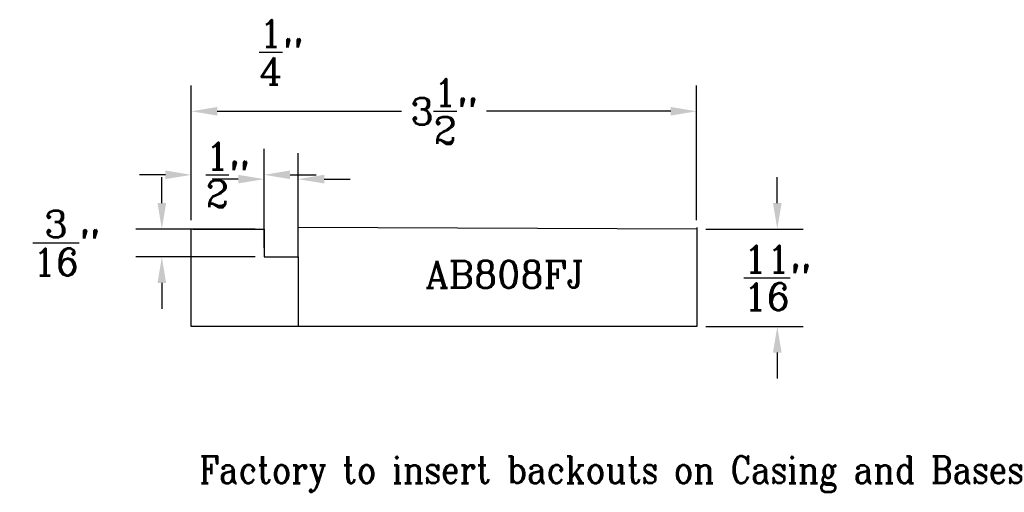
# Model space of a CAD drawing. Extents: x -11.3 to -4.47, y -1.37 to 1.91.
import ezdxf

# ---------------------------------------------------------------- set-up
doc = ezdxf.new("R2010")
doc.units = 0
doc.header["$MEASUREMENT"] = 0
for name, color, linetype in [('DIMEN', 1, 'CONTINUOUS'), ('PROF', 7, 'CONTINUOUS'), ('TEXT', 3, 'CONTINUOUS')]:
    doc.layers.add(name, color=color, linetype=linetype)
doc.styles.add('ROMANC', font='ROMANC', dxfattribs={"height": 0.1875})
doc.dimstyles.get("Standard").update_dxf_attribs({"dimtxt": 0.18, "dimasz": 0.18, "dimexe": 0.18, "dimexo": 0.0625, "dimgap": 0.09, "dimtad": 0, "dimtih": 1, "dimtoh": 1, "dimdec": 4, "dimzin": 0, "dimdsep": 46, "dimtxsty": 'Standard', "dimcen": 0.09, "dimadec": 0, "dimazin": 0, "dimtfac": 1, "dimtdec": 4, "dimtofl": 0, "dimtmove": 0, "dimatfit": 3, "dimfxl": 1, "dimtolj": 1, "dimtzin": 0, "dimarcsym": 0})

# ---------------------------------------------------------------- blocks, each defined once
blk = doc.blocks.new('*D2')
at = {"layer": 'DIMEN', "color": 0, "lineweight": -2}
for p, q in [((-10.1102, 0.5152), (-10.1102, 1.4496)), ((-6.604, 0.5152), (-6.604, 1.4496)), ((-9.9302, 1.2696), (-8.6525, 1.2696)), ((-6.784, 1.2696), (-8.0617, 1.2696))]:
    blk.add_line(p, q, dxfattribs=at)
at = {"layer": 'DIMEN', "color": 0}
for points in [[(-9.9302, 1.2996), (-9.9302, 1.2396), (-10.1102, 1.2696)], [(-6.784, 1.2996), (-6.784, 1.2396), (-6.604, 1.2696)]]:
    blk.add_solid(points, dxfattribs=at)
at = {"layer": 'DIMEN', "color": 0, "insert": (-8.3571, 1.2696), "char_height": 0.1875, "attachment_point": 5, "style": 'ROMANC'}
blk.add_mtext('\\A1;3{\\H1.000000x;\\S1/2;}"', dxfattribs=at)
blk = doc.blocks.new('*D6')
at = {"layer": 'DIMEN', "color": 0, "lineweight": -2}
for p, q in [((-10.1102, 0.5152), (-10.1102, 1.0089)), ((-9.6047, 0.5152), (-9.6047, 1.0089)), ((-10.2902, 0.8289), (-10.4702, 0.8289)), ((-9.4247, 0.8289), (-9.2447, 0.8289))]:
    blk.add_line(p, q, dxfattribs=at)
at = {"layer": 'DIMEN', "color": 0}
for points in [[(-10.2902, 0.8589), (-10.2902, 0.7989), (-10.1102, 0.8289)], [(-9.4247, 0.8589), (-9.4247, 0.7989), (-9.6047, 0.8289)]]:
    blk.add_solid(points, dxfattribs=at)
at = {"layer": 'DIMEN', "color": 0, "insert": (-9.8575, 0.8289), "char_height": 0.1875, "attachment_point": 5, "style": 'ROMANC'}
blk.add_mtext('\\A1;{\\H1.000000x;\\S1/2;}"', dxfattribs=at)
blk = doc.blocks.new('*D7')
at = {"layer": 'DIMEN', "color": 0, "lineweight": -2}
for p, q in [((-9.6047, 0.3218), (-9.6047, 0.9789)), ((-9.3681, 0.3218), (-9.3681, 0.9789)), ((-9.7847, 0.7989), (-9.9647, 0.7989)), ((-9.1881, 0.7989), (-9.0081, 0.7989))]:
    blk.add_line(p, q, dxfattribs=at)
at = {"layer": 'DIMEN', "color": 0}
for points in [[(-9.7847, 0.8289), (-9.7847, 0.7689), (-9.6047, 0.7989)], [(-9.1881, 0.8289), (-9.1881, 0.7689), (-9.3681, 0.7989)]]:
    blk.add_solid(points, dxfattribs=at)
at = {"layer": 'DIMEN', "color": 0, "insert": (-9.4864, 1.6802), "char_height": 0.1875, "attachment_point": 5, "style": 'ROMANC'}
blk.add_mtext('\\A1;{\\H1.000000x;\\S1/4;}"', dxfattribs=at)
blk = doc.blocks.new('*D8')
at = {"layer": 'DIMEN', "color": 0, "lineweight": -2}
for p, q in [((-10.3146, 0.6327), (-10.3146, 0.8127)), ((-9.6672, 0.4527), (-10.4946, 0.4527)), ((-9.6672, 0.2593), (-10.4946, 0.2593)), ((-10.3146, 0.0793), (-10.3146, -0.1007))]:
    blk.add_line(p, q, dxfattribs=at)
at = {"layer": 'DIMEN', "color": 0}
for points in [[(-10.3446, 0.6327), (-10.2846, 0.6327), (-10.3146, 0.4527)], [(-10.3446, 0.0793), (-10.2846, 0.0793), (-10.3146, 0.2593)]]:
    blk.add_solid(points, dxfattribs=at)
at = {"layer": 'DIMEN', "color": 0, "insert": (-10.9771, 0.356), "char_height": 0.1875, "attachment_point": 5, "style": 'ROMANC'}
blk.add_mtext('\\A1;{\\H1.000000x;\\S3/16;}"', dxfattribs=at)
blk = doc.blocks.new('*D10')
at = {"layer": 'DIMEN', "color": 0, "lineweight": -2}
for p, q in [((-6.0447, 0.6327), (-6.0447, 0.8127)), ((-6.5415, 0.4527), (-5.8647, 0.4527)), ((-6.5415, -0.2244), (-5.8647, -0.2244)), ((-6.0447, -0.4044), (-6.0447, -0.5844))]:
    blk.add_line(p, q, dxfattribs=at)
at = {"layer": 'DIMEN', "color": 0}
for points in [[(-6.0747, 0.6327), (-6.0147, 0.6327), (-6.0447, 0.4527)], [(-6.0747, -0.4044), (-6.0147, -0.4044), (-6.0447, -0.2244)]]:
    blk.add_solid(points, dxfattribs=at)
at = {"layer": 'DIMEN', "color": 0, "insert": (-6.0447, 0.1142), "char_height": 0.1875, "attachment_point": 5, "style": 'ROMANC'}
blk.add_mtext('\\A1;{\\H1.000000x;\\S11/16;}"', dxfattribs=at)

msp = doc.modelspace()

# ---------------------------------------------------------------- linework, layer by layer
at = {"layer": 'PROF'}
for p, q in [((-10.110244, -0.22436), (-10.110244, 0.452746)), ((-10.099488, 0.452746), (-9.604736, 0.452746)), ((-9.604736, 0.452746), (-9.604736, 0.259287)), ((-9.368115, 0.259287), (-9.368115, 0.463494)), ((-6.603954, 0.452746), (-9.368115, 0.463494)), ((-6.603954, 0.463494), (-6.603954, -0.22436)), ((-6.603954, 0.463494), (-6.603954, 0.452746)), ((-9.604736, 0.259287), (-9.368115, 0.259287)), ((-9.368115, 0.259287), (-9.368115, -0.22436)), ((-6.603954, -0.22436), (-10.110244, -0.22436))]:
    msp.add_line(p, q, dxfattribs=at)

# ---------------------------------------------------------------- texts
at = {"layer": 'TEXT', "style": 'ROMANC'}
for s, p in [('AB808FJ', (-8.486165, 0.044333)), ('Factory to insert backouts on Casing and Bases', (-10.056466, -1.30988))]:
    msp.add_text(s, height=0.1875, dxfattribs=at).set_placement(p)

# ---------------------------------------------------------------- dimensions: what is measured, and where the dimension line sits
at = {"layer": 'DIMEN'}
dim = msp.add_linear_dim(base=(-9.368115, 0.798917), p1=(-9.604736, 0.259287), p2=(-9.368115, 0.259287), dimstyle='Standard', override={"dimdec": 5, "dimlunit": 4, "dimtxsty": 'ROMANC', "dimtdec": 5, "dimtmove": 2}, dxfattribs=at)
dim.commit()
dim.dimension.update_dxf_attribs({"geometry": '*D7', "text_midpoint": (-9.486425, 1.680167), "dimtype": 160})
for base, p2, picture, middle in [((-6.603954, 1.269573), (-6.603954, 0.452746), '*D2', (-8.357099, 1.269573)), ((-9.604736, 0.828917), (-9.604736, 0.452746), '*D6', (-9.85749, 0.828917))]:
    dim = msp.add_linear_dim(base=base, p1=(-10.110244, 0.452746), p2=p2, dimstyle='Standard', override={"dimdec": 5, "dimlunit": 4, "dimtxsty": 'ROMANC', "dimtdec": 5, "dimtmove": 2}, dxfattribs=at)
    dim.commit()
    dim.dimension.update_dxf_attribs({"geometry": picture, "text_midpoint": middle})
for base, p1, p2, picture, middle in [((-10.314598, 0.452746), (-9.604736, 0.259287), (-9.604736, 0.452746), '*D8', (-10.977098, 0.356017)), ((-6.044668, 0.452746), (-6.603954, -0.22436), (-6.603954, 0.452746), '*D10', (-6.044668, 0.114193))]:
    dim = msp.add_linear_dim(base=base, p1=p1, p2=p2, angle=90, dimstyle='Standard', override={"dimdec": 5, "dimlunit": 4, "dimtxsty": 'ROMANC', "dimtdec": 5, "dimtmove": 2}, dxfattribs=at)
    dim.commit()
    dim.dimension.update_dxf_attribs({"geometry": picture, "text_midpoint": middle})

doc.saveas('drawing.dxf')
